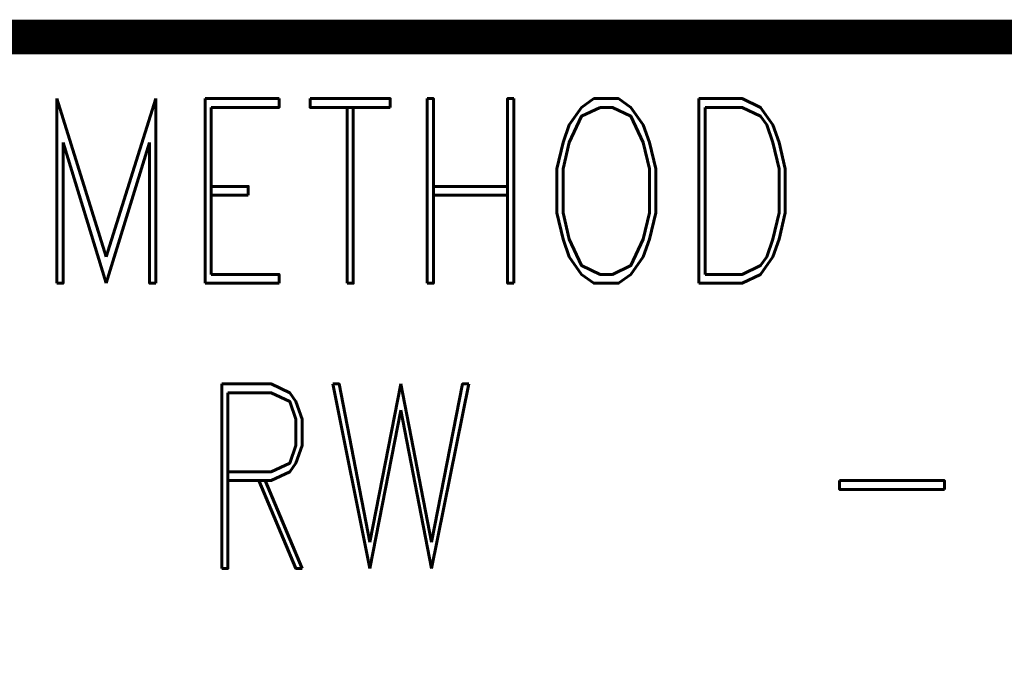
# Model space of a CAD drawing. Extents: x -2 to 113, y -136 to 16.
# Tile 99 of 256: x 84.03 to 89.86, y -132.26 to -128.48. Entities that reach past the tile are written whole.
import ezdxf
from ezdxf.enums import TextEntityAlignment as Align

# ---------------------------------------------------------------- set-up
doc = ezdxf.new("R2010")
doc.units = 0
doc.header["$MEASUREMENT"] = 0
doc.linetypes.add('SOLID', pattern=[0])
doc.layers.get('0').update_dxf_attribs({"linetype": 'SOLID'})
for name, color, linetype in [('1', 7, 'SOLID'), ('10', 7, 'SOLID'), ('11', 7, 'SOLID'), ('12', 7, 'SOLID'), ('13', 7, 'SOLID'), ('14', 7, 'SOLID'), ('15', 7, 'SOLID'), ('16', 7, 'SOLID'), ('17', 7, 'SOLID'), ('18', 7, 'SOLID'), ('19', 7, 'SOLID'), ('2', 7, 'SOLID'), ('20', 7, 'SOLID'), ('21', 7, 'SOLID'), ('22', 7, 'SOLID'), ('23', 7, 'SOLID'), ('24', 7, 'SOLID'), ('25', 7, 'SOLID'), ('26', 7, 'SOLID'), ('27', 7, 'SOLID'), ('28', 7, 'SOLID'), ('29', 7, 'SOLID'), ('3', 7, 'SOLID'), ('30', 7, 'SOLID'), ('31', 7, 'SOLID'), ('32', 7, 'SOLID'), ('33', 7, 'SOLID'), ('34', 7, 'SOLID'), ('35', 7, 'SOLID'), ('36', 7, 'SOLID'), ('37', 7, 'SOLID'), ('38', 7, 'SOLID'), ('39', 7, 'SOLID'), ('4', 7, 'SOLID'), ('40', 7, 'SOLID'), ('41', 7, 'SOLID'), ('42', 7, 'SOLID'), ('43', 7, 'SOLID'), ('44', 7, 'SOLID'), ('45', 7, 'SOLID'), ('46', 7, 'SOLID'), ('47', 7, 'SOLID'), ('48', 7, 'SOLID'), ('49', 7, 'SOLID'), ('5', 7, 'SOLID'), ('50', 7, 'SOLID'), ('51', 7, 'SOLID'), ('52', 7, 'SOLID'), ('53', 7, 'SOLID'), ('54', 7, 'SOLID'), ('55', 7, 'SOLID'), ('56', 7, 'SOLID'), ('57', 7, 'SOLID'), ('58', 7, 'SOLID'), ('59', 7, 'SOLID'), ('6', 7, 'SOLID'), ('60', 7, 'SOLID'), ('61', 7, 'SOLID'), ('62', 7, 'SOLID'), ('63', 7, 'SOLID'), ('64', 7, 'SOLID'), ('65', 7, 'SOLID'), ('66', 7, 'SOLID'), ('67', 7, 'SOLID'), ('68', 7, 'SOLID'), ('7', 7, 'SOLID'), ('8', 7, 'SOLID'), ('9', 7, 'SOLID')]:
    doc.layers.add(name, color=color, linetype=linetype)
doc.styles.add('ROMAND', font='romand', dxfattribs={"height": 1})

msp = doc.modelspace()

# ---------------------------------------------------------------- linework, layer by layer
at = {"color": 7, "linetype": 'SOLID', "const_width": 0.2059}
msp.add_lwpolyline([(-0.2175, -135.9326), (111.5472, -135.9326), (111.5472, -128.5797), (-0.2175, -128.5797), (-0.2175, -135.9326)], dxfattribs=at)
at = {"layer": '1', "color": 7, "linetype": 'SOLID', "const_width": 0.2059}
msp.add_lwpolyline([(-0.2175, -135.9326), (111.5472, -135.9326), (111.5472, -128.5797), (-0.2175, -128.5797), (-0.2175, -135.9326)], dxfattribs=at)
at = {"layer": '10', "color": 7, "linetype": 'SOLID', "const_width": 0.2059}
msp.add_lwpolyline([(-0.2175, -135.9326), (111.5472, -135.9326), (111.5472, -128.5797), (-0.2175, -128.5797), (-0.2175, -135.9326)], dxfattribs=at)
at = {"layer": '11', "color": 7, "linetype": 'SOLID', "const_width": 0.2059}
msp.add_lwpolyline([(-0.2175, -135.9326), (111.5472, -135.9326), (111.5472, -128.5797), (-0.2175, -128.5797), (-0.2175, -135.9326)], dxfattribs=at)
at = {"layer": '12', "color": 7, "linetype": 'SOLID', "const_width": 0.2059}
msp.add_lwpolyline([(-0.2175, -135.9326), (111.5472, -135.9326), (111.5472, -128.5797), (-0.2175, -128.5797), (-0.2175, -135.9326)], dxfattribs=at)
at = {"layer": '13', "color": 7, "linetype": 'SOLID', "const_width": 0.2059}
msp.add_lwpolyline([(-0.2175, -135.9326), (111.5472, -135.9326), (111.5472, -128.5797), (-0.2175, -128.5797), (-0.2175, -135.9326)], dxfattribs=at)
at = {"layer": '14', "color": 7, "linetype": 'SOLID', "const_width": 0.2059}
msp.add_lwpolyline([(-0.2175, -135.9326), (111.5472, -135.9326), (111.5472, -128.5797), (-0.2175, -128.5797), (-0.2175, -135.9326)], dxfattribs=at)
at = {"layer": '15', "color": 7, "linetype": 'SOLID', "const_width": 0.2059}
msp.add_lwpolyline([(-0.2175, -135.9326), (111.5472, -135.9326), (111.5472, -128.5797), (-0.2175, -128.5797), (-0.2175, -135.9326)], dxfattribs=at)
at = {"layer": '16', "color": 7, "linetype": 'SOLID', "const_width": 0.2059}
msp.add_lwpolyline([(-0.2175, -135.9326), (111.5472, -135.9326), (111.5472, -128.5797), (-0.2175, -128.5797), (-0.2175, -135.9326)], dxfattribs=at)
at = {"layer": '17', "color": 7, "linetype": 'SOLID', "const_width": 0.2059}
msp.add_lwpolyline([(-0.2175, -135.9326), (111.5472, -135.9326), (111.5472, -128.5797), (-0.2175, -128.5797), (-0.2175, -135.9326)], dxfattribs=at)
at = {"layer": '18', "color": 7, "linetype": 'SOLID', "const_width": 0.2059}
msp.add_lwpolyline([(-0.2175, -135.9326), (111.5472, -135.9326), (111.5472, -128.5797), (-0.2175, -128.5797), (-0.2175, -135.9326)], dxfattribs=at)
at = {"layer": '19', "color": 7, "linetype": 'SOLID', "const_width": 0.2059}
msp.add_lwpolyline([(-0.2175, -135.9326), (111.5472, -135.9326), (111.5472, -128.5797), (-0.2175, -128.5797), (-0.2175, -135.9326)], dxfattribs=at)
at = {"layer": '2', "color": 7, "linetype": 'SOLID', "const_width": 0.2059}
msp.add_lwpolyline([(-0.2175, -135.9326), (111.5472, -135.9326), (111.5472, -128.5797), (-0.2175, -128.5797), (-0.2175, -135.9326)], dxfattribs=at)
at = {"layer": '20', "color": 7, "linetype": 'SOLID', "const_width": 0.2059}
msp.add_lwpolyline([(-0.2175, -135.9326), (111.5472, -135.9326), (111.5472, -128.5797), (-0.2175, -128.5797), (-0.2175, -135.9326)], dxfattribs=at)
at = {"layer": '21', "color": 7, "linetype": 'SOLID', "const_width": 0.2059}
msp.add_lwpolyline([(-0.2175, -135.9326), (111.5472, -135.9326), (111.5472, -128.5797), (-0.2175, -128.5797), (-0.2175, -135.9326)], dxfattribs=at)
at = {"layer": '22', "color": 7, "linetype": 'SOLID', "const_width": 0.2059}
msp.add_lwpolyline([(-0.2175, -135.9326), (111.5472, -135.9326), (111.5472, -128.5797), (-0.2175, -128.5797), (-0.2175, -135.9326)], dxfattribs=at)
at = {"layer": '23', "color": 7, "linetype": 'SOLID', "const_width": 0.2059}
msp.add_lwpolyline([(-0.2175, -135.9326), (111.5472, -135.9326), (111.5472, -128.5797), (-0.2175, -128.5797), (-0.2175, -135.9326)], dxfattribs=at)
at = {"layer": '24', "color": 7, "linetype": 'SOLID', "const_width": 0.2059}
msp.add_lwpolyline([(-0.2175, -135.9326), (111.5472, -135.9326), (111.5472, -128.5797), (-0.2175, -128.5797), (-0.2175, -135.9326)], dxfattribs=at)
at = {"layer": '25', "color": 7, "linetype": 'SOLID', "const_width": 0.2059}
msp.add_lwpolyline([(-0.2175, -135.9326), (111.5472, -135.9326), (111.5472, -128.5797), (-0.2175, -128.5797), (-0.2175, -135.9326)], dxfattribs=at)
at = {"layer": '26', "color": 7, "linetype": 'SOLID', "const_width": 0.2059}
msp.add_lwpolyline([(-0.2175, -135.9326), (111.5472, -135.9326), (111.5472, -128.5797), (-0.2175, -128.5797), (-0.2175, -135.9326)], dxfattribs=at)
at = {"layer": '27', "color": 7, "linetype": 'SOLID', "const_width": 0.2059}
msp.add_lwpolyline([(-0.2175, -135.9326), (111.5472, -135.9326), (111.5472, -128.5797), (-0.2175, -128.5797), (-0.2175, -135.9326)], dxfattribs=at)
at = {"layer": '28', "color": 7, "linetype": 'SOLID', "const_width": 0.2059}
msp.add_lwpolyline([(-0.2175, -135.9326), (111.5472, -135.9326), (111.5472, -128.5797), (-0.2175, -128.5797), (-0.2175, -135.9326)], dxfattribs=at)
at = {"layer": '29', "color": 7, "linetype": 'SOLID', "const_width": 0.2059}
msp.add_lwpolyline([(-0.2175, -135.9326), (111.5472, -135.9326), (111.5472, -128.5797), (-0.2175, -128.5797), (-0.2175, -135.9326)], dxfattribs=at)
at = {"layer": '3', "color": 7, "linetype": 'SOLID', "const_width": 0.2059}
msp.add_lwpolyline([(-0.2175, -135.9326), (111.5472, -135.9326), (111.5472, -128.5797), (-0.2175, -128.5797), (-0.2175, -135.9326)], dxfattribs=at)
at = {"layer": '30', "color": 7, "linetype": 'SOLID', "const_width": 0.2059}
msp.add_lwpolyline([(-0.2175, -135.9326), (111.5472, -135.9326), (111.5472, -128.5797), (-0.2175, -128.5797), (-0.2175, -135.9326)], dxfattribs=at)
at = {"layer": '31', "color": 7, "linetype": 'SOLID', "const_width": 0.2059}
msp.add_lwpolyline([(-0.2175, -135.9326), (111.5472, -135.9326), (111.5472, -128.5797), (-0.2175, -128.5797), (-0.2175, -135.9326)], dxfattribs=at)
at = {"layer": '32', "color": 7, "linetype": 'SOLID', "const_width": 0.2059}
msp.add_lwpolyline([(-0.2175, -135.9326), (111.5472, -135.9326), (111.5472, -128.5797), (-0.2175, -128.5797), (-0.2175, -135.9326)], dxfattribs=at)
at = {"layer": '33', "color": 7, "linetype": 'SOLID', "const_width": 0.2059}
msp.add_lwpolyline([(-0.2175, -135.9326), (111.5472, -135.9326), (111.5472, -128.5797), (-0.2175, -128.5797), (-0.2175, -135.9326)], dxfattribs=at)
at = {"layer": '34', "color": 7, "linetype": 'SOLID', "const_width": 0.2059}
msp.add_lwpolyline([(-0.2175, -135.9326), (111.5472, -135.9326), (111.5472, -128.5797), (-0.2175, -128.5797), (-0.2175, -135.9326)], dxfattribs=at)
at = {"layer": '35', "color": 7, "linetype": 'SOLID', "const_width": 0.2059}
msp.add_lwpolyline([(-0.2175, -135.9326), (111.5472, -135.9326), (111.5472, -128.5797), (-0.2175, -128.5797), (-0.2175, -135.9326)], dxfattribs=at)
at = {"layer": '36', "color": 7, "linetype": 'SOLID', "const_width": 0.2059}
msp.add_lwpolyline([(-0.2175, -135.9326), (111.5472, -135.9326), (111.5472, -128.5797), (-0.2175, -128.5797), (-0.2175, -135.9326)], dxfattribs=at)
at = {"layer": '37', "color": 7, "linetype": 'SOLID', "const_width": 0.2059}
msp.add_lwpolyline([(-0.2175, -135.9326), (111.5472, -135.9326), (111.5472, -128.5797), (-0.2175, -128.5797), (-0.2175, -135.9326)], dxfattribs=at)
at = {"layer": '38', "color": 7, "linetype": 'SOLID', "const_width": 0.2059}
msp.add_lwpolyline([(-0.2175, -135.9326), (111.5472, -135.9326), (111.5472, -128.5797), (-0.2175, -128.5797), (-0.2175, -135.9326)], dxfattribs=at)
at = {"layer": '39', "color": 7, "linetype": 'SOLID', "const_width": 0.2059}
msp.add_lwpolyline([(-0.2175, -135.9326), (111.5472, -135.9326), (111.5472, -128.5797), (-0.2175, -128.5797), (-0.2175, -135.9326)], dxfattribs=at)
at = {"layer": '4', "color": 7, "linetype": 'SOLID', "const_width": 0.2059}
msp.add_lwpolyline([(-0.2175, -135.9326), (111.5472, -135.9326), (111.5472, -128.5797), (-0.2175, -128.5797), (-0.2175, -135.9326)], dxfattribs=at)
at = {"layer": '40', "color": 7, "linetype": 'SOLID', "const_width": 0.2059}
msp.add_lwpolyline([(-0.2175, -135.9326), (111.5472, -135.9326), (111.5472, -128.5797), (-0.2175, -128.5797), (-0.2175, -135.9326)], dxfattribs=at)
at = {"layer": '41', "color": 7, "linetype": 'SOLID', "const_width": 0.2059}
msp.add_lwpolyline([(-0.2175, -135.9326), (111.5472, -135.9326), (111.5472, -128.5797), (-0.2175, -128.5797), (-0.2175, -135.9326)], dxfattribs=at)
at = {"layer": '42', "color": 7, "linetype": 'SOLID', "const_width": 0.2059}
msp.add_lwpolyline([(-0.2175, -135.9326), (111.5472, -135.9326), (111.5472, -128.5797), (-0.2175, -128.5797), (-0.2175, -135.9326)], dxfattribs=at)
at = {"layer": '43', "color": 7, "linetype": 'SOLID', "const_width": 0.2059}
msp.add_lwpolyline([(-0.2175, -135.9326), (111.5472, -135.9326), (111.5472, -128.5797), (-0.2175, -128.5797), (-0.2175, -135.9326)], dxfattribs=at)
at = {"layer": '44', "color": 7, "linetype": 'SOLID', "const_width": 0.2059}
msp.add_lwpolyline([(-0.2175, -135.9326), (111.5472, -135.9326), (111.5472, -128.5797), (-0.2175, -128.5797), (-0.2175, -135.9326)], dxfattribs=at)
at = {"layer": '45', "color": 7, "linetype": 'SOLID', "const_width": 0.2059}
msp.add_lwpolyline([(-0.2175, -135.9326), (111.5472, -135.9326), (111.5472, -128.5797), (-0.2175, -128.5797), (-0.2175, -135.9326)], dxfattribs=at)
at = {"layer": '46', "color": 7, "linetype": 'SOLID', "const_width": 0.2059}
msp.add_lwpolyline([(-0.2175, -135.9326), (111.5472, -135.9326), (111.5472, -128.5797), (-0.2175, -128.5797), (-0.2175, -135.9326)], dxfattribs=at)
at = {"layer": '47', "color": 7, "linetype": 'SOLID', "const_width": 0.2059}
msp.add_lwpolyline([(-0.2175, -135.9326), (111.5472, -135.9326), (111.5472, -128.5797), (-0.2175, -128.5797), (-0.2175, -135.9326)], dxfattribs=at)
at = {"layer": '48', "color": 7, "linetype": 'SOLID', "const_width": 0.2059}
msp.add_lwpolyline([(-0.2175, -135.9326), (111.5472, -135.9326), (111.5472, -128.5797), (-0.2175, -128.5797), (-0.2175, -135.9326)], dxfattribs=at)
at = {"layer": '49', "color": 7, "linetype": 'SOLID', "const_width": 0.2059}
msp.add_lwpolyline([(-0.2175, -135.9326), (111.5472, -135.9326), (111.5472, -128.5797), (-0.2175, -128.5797), (-0.2175, -135.9326)], dxfattribs=at)
at = {"layer": '5', "color": 7, "linetype": 'SOLID', "const_width": 0.2059}
msp.add_lwpolyline([(-0.2175, -135.9326), (111.5472, -135.9326), (111.5472, -128.5797), (-0.2175, -128.5797), (-0.2175, -135.9326)], dxfattribs=at)
at = {"layer": '50', "color": 7, "linetype": 'SOLID', "const_width": 0.2059}
msp.add_lwpolyline([(-0.2175, -135.9326), (111.5472, -135.9326), (111.5472, -128.5797), (-0.2175, -128.5797), (-0.2175, -135.9326)], dxfattribs=at)
at = {"layer": '51', "color": 7, "linetype": 'SOLID', "const_width": 0.2059}
msp.add_lwpolyline([(-0.2175, -135.9326), (111.5472, -135.9326), (111.5472, -128.5797), (-0.2175, -128.5797), (-0.2175, -135.9326)], dxfattribs=at)
at = {"layer": '52', "color": 7, "linetype": 'SOLID', "const_width": 0.2059}
msp.add_lwpolyline([(-0.2175, -135.9326), (111.5472, -135.9326), (111.5472, -128.5797), (-0.2175, -128.5797), (-0.2175, -135.9326)], dxfattribs=at)
at = {"layer": '53', "color": 7, "linetype": 'SOLID', "const_width": 0.2059}
msp.add_lwpolyline([(-0.2175, -135.9326), (111.5472, -135.9326), (111.5472, -128.5797), (-0.2175, -128.5797), (-0.2175, -135.9326)], dxfattribs=at)
at = {"layer": '54', "color": 7, "linetype": 'SOLID', "const_width": 0.2059}
msp.add_lwpolyline([(-0.2175, -135.9326), (111.5472, -135.9326), (111.5472, -128.5797), (-0.2175, -128.5797), (-0.2175, -135.9326)], dxfattribs=at)
at = {"layer": '55', "color": 7, "linetype": 'SOLID', "const_width": 0.2059}
msp.add_lwpolyline([(-0.2175, -135.9326), (111.5472, -135.9326), (111.5472, -128.5797), (-0.2175, -128.5797), (-0.2175, -135.9326)], dxfattribs=at)
at = {"layer": '56', "color": 7, "linetype": 'SOLID', "const_width": 0.2059}
msp.add_lwpolyline([(-0.2175, -135.9326), (111.5472, -135.9326), (111.5472, -128.5797), (-0.2175, -128.5797), (-0.2175, -135.9326)], dxfattribs=at)
at = {"layer": '57', "color": 7, "linetype": 'SOLID', "const_width": 0.2059}
msp.add_lwpolyline([(-0.2175, -135.9326), (111.5472, -135.9326), (111.5472, -128.5797), (-0.2175, -128.5797), (-0.2175, -135.9326)], dxfattribs=at)
at = {"layer": '58', "color": 7, "linetype": 'SOLID', "const_width": 0.2059}
msp.add_lwpolyline([(-0.2175, -135.9326), (111.5472, -135.9326), (111.5472, -128.5797), (-0.2175, -128.5797), (-0.2175, -135.9326)], dxfattribs=at)
at = {"layer": '59', "color": 7, "linetype": 'SOLID', "const_width": 0.2059}
msp.add_lwpolyline([(-0.2175, -135.9326), (111.5472, -135.9326), (111.5472, -128.5797), (-0.2175, -128.5797), (-0.2175, -135.9326)], dxfattribs=at)
at = {"layer": '6', "color": 7, "linetype": 'SOLID', "const_width": 0.2059}
msp.add_lwpolyline([(-0.2175, -135.9326), (111.5472, -135.9326), (111.5472, -128.5797), (-0.2175, -128.5797), (-0.2175, -135.9326)], dxfattribs=at)
at = {"layer": '60', "color": 7, "linetype": 'SOLID', "const_width": 0.2059}
msp.add_lwpolyline([(-0.2175, -135.9326), (111.5472, -135.9326), (111.5472, -128.5797), (-0.2175, -128.5797), (-0.2175, -135.9326)], dxfattribs=at)
at = {"layer": '61', "color": 7, "linetype": 'SOLID', "const_width": 0.2059}
msp.add_lwpolyline([(-0.2175, -135.9326), (111.5472, -135.9326), (111.5472, -128.5797), (-0.2175, -128.5797), (-0.2175, -135.9326)], dxfattribs=at)
at = {"layer": '62', "color": 7, "linetype": 'SOLID', "const_width": 0.2059}
msp.add_lwpolyline([(-0.2175, -135.9326), (111.5472, -135.9326), (111.5472, -128.5797), (-0.2175, -128.5797), (-0.2175, -135.9326)], dxfattribs=at)
at = {"layer": '63', "color": 7, "linetype": 'SOLID', "const_width": 0.2059}
msp.add_lwpolyline([(-0.2175, -135.9326), (111.5472, -135.9326), (111.5472, -128.5797), (-0.2175, -128.5797), (-0.2175, -135.9326)], dxfattribs=at)
at = {"layer": '64', "color": 7, "linetype": 'SOLID', "const_width": 0.2059}
msp.add_lwpolyline([(-0.2175, -135.9326), (111.5472, -135.9326), (111.5472, -128.5797), (-0.2175, -128.5797), (-0.2175, -135.9326)], dxfattribs=at)
at = {"layer": '65', "color": 7, "linetype": 'SOLID', "const_width": 0.2059}
msp.add_lwpolyline([(-0.2175, -135.9326), (111.5472, -135.9326), (111.5472, -128.5797), (-0.2175, -128.5797), (-0.2175, -135.9326)], dxfattribs=at)
at = {"layer": '66', "color": 7, "linetype": 'SOLID', "const_width": 0.2059}
msp.add_lwpolyline([(-0.2175, -135.9326), (111.5472, -135.9326), (111.5472, -128.5797), (-0.2175, -128.5797), (-0.2175, -135.9326)], dxfattribs=at)
at = {"layer": '67', "color": 7, "linetype": 'SOLID', "const_width": 0.2059}
msp.add_lwpolyline([(-0.2175, -135.9326), (111.5472, -135.9326), (111.5472, -128.5797), (-0.2175, -128.5797), (-0.2175, -135.9326)], dxfattribs=at)
at = {"layer": '68', "color": 7, "linetype": 'SOLID', "const_width": 0.2059}
msp.add_lwpolyline([(-0.2175, -135.9326), (111.5472, -135.9326), (111.5472, -128.5797), (-0.2175, -128.5797), (-0.2175, -135.9326)], dxfattribs=at)
at = {"layer": '7', "color": 7, "linetype": 'SOLID', "const_width": 0.2059}
msp.add_lwpolyline([(-0.2175, -135.9326), (111.5472, -135.9326), (111.5472, -128.5797), (-0.2175, -128.5797), (-0.2175, -135.9326)], dxfattribs=at)
at = {"layer": '8', "color": 7, "linetype": 'SOLID', "const_width": 0.2059}
msp.add_lwpolyline([(-0.2175, -135.9326), (111.5472, -135.9326), (111.5472, -128.5797), (-0.2175, -128.5797), (-0.2175, -135.9326)], dxfattribs=at)
at = {"layer": '9', "color": 7, "linetype": 'SOLID', "const_width": 0.2059}
msp.add_lwpolyline([(-0.2175, -135.9326), (111.5472, -135.9326), (111.5472, -128.5797), (-0.2175, -128.5797), (-0.2175, -135.9326)], dxfattribs=at)

# ---------------------------------------------------------------- texts
at = {"color": 7, "style": 'ROMAND', "width": 0.78}
for s, height, p in [('DRILLING METHOD', 1.094118, (83.606, -129.4915)), ('-', 1.0941, (89.1942, -131.1826))]:
    msp.add_text(s, height=height, dxfattribs=at).set_placement(p, align=Align.MIDDLE_CENTER)
msp.add_text('RW', height=1.09412, dxfattribs=at).set_placement((85.0766, -131.1826), align=Align.MIDDLE_LEFT)
at = {"layer": '1', "color": 7, "style": 'ROMAND', "width": 0.78}
for s, height, p in [('DRILLING METHOD', 1.094118, (83.606, -129.4915)), ('-', 1.0941, (89.1942, -131.1826))]:
    msp.add_text(s, height=height, dxfattribs=at).set_placement(p, align=Align.MIDDLE_CENTER)
msp.add_text('RW', height=1.09412, dxfattribs=at).set_placement((85.0766, -131.1826), align=Align.MIDDLE_LEFT)
at = {"layer": '10', "color": 7, "style": 'ROMAND', "width": 0.78}
for s, height, p in [('DRILLING METHOD', 1.094118, (83.606, -129.4915)), ('-', 1.0941, (89.1942, -131.1826))]:
    msp.add_text(s, height=height, dxfattribs=at).set_placement(p, align=Align.MIDDLE_CENTER)
msp.add_text('RW', height=1.09412, dxfattribs=at).set_placement((85.0766, -131.1826), align=Align.MIDDLE_LEFT)
at = {"layer": '11', "color": 7, "style": 'ROMAND', "width": 0.78}
for s, height, p in [('DRILLING METHOD', 1.094118, (83.606, -129.4915)), ('-', 1.0941, (89.1942, -131.1826))]:
    msp.add_text(s, height=height, dxfattribs=at).set_placement(p, align=Align.MIDDLE_CENTER)
msp.add_text('RW', height=1.09412, dxfattribs=at).set_placement((85.0766, -131.1826), align=Align.MIDDLE_LEFT)
at = {"layer": '12', "color": 7, "style": 'ROMAND', "width": 0.78}
for s, height, p in [('DRILLING METHOD', 1.094118, (83.606, -129.4915)), ('-', 1.0941, (89.1942, -131.1826))]:
    msp.add_text(s, height=height, dxfattribs=at).set_placement(p, align=Align.MIDDLE_CENTER)
msp.add_text('RW', height=1.09412, dxfattribs=at).set_placement((85.0766, -131.1826), align=Align.MIDDLE_LEFT)
at = {"layer": '13', "color": 7, "style": 'ROMAND', "width": 0.78}
for s, height, p in [('DRILLING METHOD', 1.094118, (83.606, -129.4915)), ('-', 1.0941, (89.1942, -131.1826))]:
    msp.add_text(s, height=height, dxfattribs=at).set_placement(p, align=Align.MIDDLE_CENTER)
msp.add_text('RW', height=1.09412, dxfattribs=at).set_placement((85.0766, -131.1826), align=Align.MIDDLE_LEFT)
at = {"layer": '14', "color": 7, "style": 'ROMAND', "width": 0.78}
for s, height, p in [('DRILLING METHOD', 1.094118, (83.606, -129.4915)), ('-', 1.0941, (89.1942, -131.1826))]:
    msp.add_text(s, height=height, dxfattribs=at).set_placement(p, align=Align.MIDDLE_CENTER)
msp.add_text('RW', height=1.09412, dxfattribs=at).set_placement((85.0766, -131.1826), align=Align.MIDDLE_LEFT)
at = {"layer": '15', "color": 7, "style": 'ROMAND', "width": 0.78}
for s, height, p in [('DRILLING METHOD', 1.094118, (83.606, -129.4915)), ('-', 1.0941, (89.1942, -131.1826))]:
    msp.add_text(s, height=height, dxfattribs=at).set_placement(p, align=Align.MIDDLE_CENTER)
msp.add_text('RW', height=1.09412, dxfattribs=at).set_placement((85.0766, -131.1826), align=Align.MIDDLE_LEFT)
at = {"layer": '16', "color": 7, "style": 'ROMAND', "width": 0.78}
for s, height, p in [('DRILLING METHOD', 1.094118, (83.606, -129.4915)), ('-', 1.0941, (89.1942, -131.1826))]:
    msp.add_text(s, height=height, dxfattribs=at).set_placement(p, align=Align.MIDDLE_CENTER)
msp.add_text('RW', height=1.09412, dxfattribs=at).set_placement((85.0766, -131.1826), align=Align.MIDDLE_LEFT)
at = {"layer": '17', "color": 7, "style": 'ROMAND', "width": 0.78}
for s, height, p in [('DRILLING METHOD', 1.094118, (83.606, -129.4915)), ('-', 1.0941, (89.1942, -131.1826))]:
    msp.add_text(s, height=height, dxfattribs=at).set_placement(p, align=Align.MIDDLE_CENTER)
msp.add_text('RW', height=1.09412, dxfattribs=at).set_placement((85.0766, -131.1826), align=Align.MIDDLE_LEFT)
at = {"layer": '18', "color": 7, "style": 'ROMAND', "width": 0.78}
for s, height, p in [('DRILLING METHOD', 1.094118, (83.606, -129.4915)), ('-', 1.0941, (89.1942, -131.1826))]:
    msp.add_text(s, height=height, dxfattribs=at).set_placement(p, align=Align.MIDDLE_CENTER)
msp.add_text('RW', height=1.09412, dxfattribs=at).set_placement((85.0766, -131.1826), align=Align.MIDDLE_LEFT)
at = {"layer": '19', "color": 7, "style": 'ROMAND', "width": 0.78}
for s, height, p in [('DRILLING METHOD', 1.094118, (83.606, -129.4915)), ('-', 1.0941, (89.1942, -131.1826))]:
    msp.add_text(s, height=height, dxfattribs=at).set_placement(p, align=Align.MIDDLE_CENTER)
msp.add_text('RW', height=1.09412, dxfattribs=at).set_placement((85.0766, -131.1826), align=Align.MIDDLE_LEFT)
at = {"layer": '2', "color": 7, "style": 'ROMAND', "width": 0.78}
for s, height, p in [('DRILLING METHOD', 1.094118, (83.606, -129.4915)), ('-', 1.0941, (89.1942, -131.1826))]:
    msp.add_text(s, height=height, dxfattribs=at).set_placement(p, align=Align.MIDDLE_CENTER)
msp.add_text('RW', height=1.09412, dxfattribs=at).set_placement((85.0766, -131.1826), align=Align.MIDDLE_LEFT)
at = {"layer": '20', "color": 7, "style": 'ROMAND', "width": 0.78}
for s, height, p in [('DRILLING METHOD', 1.094118, (83.606, -129.4915)), ('-', 1.0941, (89.1942, -131.1826))]:
    msp.add_text(s, height=height, dxfattribs=at).set_placement(p, align=Align.MIDDLE_CENTER)
msp.add_text('RW', height=1.09412, dxfattribs=at).set_placement((85.0766, -131.1826), align=Align.MIDDLE_LEFT)
at = {"layer": '21', "color": 7, "style": 'ROMAND', "width": 0.78}
for s, height, p in [('DRILLING METHOD', 1.094118, (83.606, -129.4915)), ('-', 1.0941, (89.1942, -131.1826))]:
    msp.add_text(s, height=height, dxfattribs=at).set_placement(p, align=Align.MIDDLE_CENTER)
msp.add_text('RW', height=1.09412, dxfattribs=at).set_placement((85.0766, -131.1826), align=Align.MIDDLE_LEFT)
at = {"layer": '22', "color": 7, "style": 'ROMAND', "width": 0.78}
for s, height, p in [('DRILLING METHOD', 1.094118, (83.606, -129.4915)), ('-', 1.0941, (89.1942, -131.1826))]:
    msp.add_text(s, height=height, dxfattribs=at).set_placement(p, align=Align.MIDDLE_CENTER)
msp.add_text('RW', height=1.09412, dxfattribs=at).set_placement((85.0766, -131.1826), align=Align.MIDDLE_LEFT)
at = {"layer": '23', "color": 7, "style": 'ROMAND', "width": 0.78}
for s, height, p in [('DRILLING METHOD', 1.094118, (83.606, -129.4915)), ('-', 1.0941, (89.1942, -131.1826))]:
    msp.add_text(s, height=height, dxfattribs=at).set_placement(p, align=Align.MIDDLE_CENTER)
msp.add_text('RW', height=1.09412, dxfattribs=at).set_placement((85.0766, -131.1826), align=Align.MIDDLE_LEFT)
at = {"layer": '24', "color": 7, "style": 'ROMAND', "width": 0.78}
for s, height, p in [('DRILLING METHOD', 1.094118, (83.606, -129.4915)), ('-', 1.0941, (89.1942, -131.1826))]:
    msp.add_text(s, height=height, dxfattribs=at).set_placement(p, align=Align.MIDDLE_CENTER)
msp.add_text('RW', height=1.09412, dxfattribs=at).set_placement((85.0766, -131.1826), align=Align.MIDDLE_LEFT)
at = {"layer": '25', "color": 7, "style": 'ROMAND', "width": 0.78}
for s, height, p in [('DRILLING METHOD', 1.094118, (83.606, -129.4915)), ('-', 1.0941, (89.1942, -131.1826))]:
    msp.add_text(s, height=height, dxfattribs=at).set_placement(p, align=Align.MIDDLE_CENTER)
msp.add_text('RW', height=1.09412, dxfattribs=at).set_placement((85.0766, -131.1826), align=Align.MIDDLE_LEFT)
at = {"layer": '26', "color": 7, "style": 'ROMAND', "width": 0.78}
for s, height, p in [('DRILLING METHOD', 1.094118, (83.606, -129.4915)), ('-', 1.0941, (89.1942, -131.1826))]:
    msp.add_text(s, height=height, dxfattribs=at).set_placement(p, align=Align.MIDDLE_CENTER)
msp.add_text('RW', height=1.09412, dxfattribs=at).set_placement((85.0766, -131.1826), align=Align.MIDDLE_LEFT)
at = {"layer": '27', "color": 7, "style": 'ROMAND', "width": 0.78}
for s, height, p in [('DRILLING METHOD', 1.094118, (83.606, -129.4915)), ('-', 1.0941, (89.1942, -131.1826))]:
    msp.add_text(s, height=height, dxfattribs=at).set_placement(p, align=Align.MIDDLE_CENTER)
msp.add_text('RW', height=1.09412, dxfattribs=at).set_placement((85.0766, -131.1826), align=Align.MIDDLE_LEFT)
at = {"layer": '28', "color": 7, "style": 'ROMAND', "width": 0.78}
for s, height, p in [('DRILLING METHOD', 1.094118, (83.606, -129.4915)), ('-', 1.0941, (89.1942, -131.1826))]:
    msp.add_text(s, height=height, dxfattribs=at).set_placement(p, align=Align.MIDDLE_CENTER)
msp.add_text('RW', height=1.09412, dxfattribs=at).set_placement((85.0766, -131.1826), align=Align.MIDDLE_LEFT)
at = {"layer": '29', "color": 7, "style": 'ROMAND', "width": 0.78}
for s, height, p in [('DRILLING METHOD', 1.094118, (83.606, -129.4915)), ('-', 1.0941, (89.1942, -131.1826))]:
    msp.add_text(s, height=height, dxfattribs=at).set_placement(p, align=Align.MIDDLE_CENTER)
msp.add_text('RW', height=1.09412, dxfattribs=at).set_placement((85.0766, -131.1826), align=Align.MIDDLE_LEFT)
at = {"layer": '3', "color": 7, "style": 'ROMAND', "width": 0.78}
for s, height, p in [('DRILLING METHOD', 1.094118, (83.606, -129.4915)), ('-', 1.0941, (89.1942, -131.1826))]:
    msp.add_text(s, height=height, dxfattribs=at).set_placement(p, align=Align.MIDDLE_CENTER)
msp.add_text('RW', height=1.09412, dxfattribs=at).set_placement((85.0766, -131.1826), align=Align.MIDDLE_LEFT)
at = {"layer": '30', "color": 7, "style": 'ROMAND', "width": 0.78}
for s, height, p in [('DRILLING METHOD', 1.094118, (83.606, -129.4915)), ('-', 1.0941, (89.1942, -131.1826))]:
    msp.add_text(s, height=height, dxfattribs=at).set_placement(p, align=Align.MIDDLE_CENTER)
msp.add_text('RW', height=1.09412, dxfattribs=at).set_placement((85.0766, -131.1826), align=Align.MIDDLE_LEFT)
at = {"layer": '31', "color": 7, "style": 'ROMAND', "width": 0.78}
for s, height, p in [('DRILLING METHOD', 1.094118, (83.606, -129.4915)), ('-', 1.0941, (89.1942, -131.1826))]:
    msp.add_text(s, height=height, dxfattribs=at).set_placement(p, align=Align.MIDDLE_CENTER)
msp.add_text('RW', height=1.09412, dxfattribs=at).set_placement((85.0766, -131.1826), align=Align.MIDDLE_LEFT)
at = {"layer": '32', "color": 7, "style": 'ROMAND', "width": 0.78}
for s, height, p in [('DRILLING METHOD', 1.094118, (83.606, -129.4915)), ('-', 1.0941, (89.1942, -131.1826))]:
    msp.add_text(s, height=height, dxfattribs=at).set_placement(p, align=Align.MIDDLE_CENTER)
msp.add_text('RW', height=1.09412, dxfattribs=at).set_placement((85.0766, -131.1826), align=Align.MIDDLE_LEFT)
at = {"layer": '33', "color": 7, "style": 'ROMAND', "width": 0.78}
for s, height, p in [('DRILLING METHOD', 1.094118, (83.606, -129.4915)), ('-', 1.0941, (89.1942, -131.1826))]:
    msp.add_text(s, height=height, dxfattribs=at).set_placement(p, align=Align.MIDDLE_CENTER)
msp.add_text('RW', height=1.09412, dxfattribs=at).set_placement((85.0766, -131.1826), align=Align.MIDDLE_LEFT)
at = {"layer": '34', "color": 7, "style": 'ROMAND', "width": 0.78}
for s, height, p in [('DRILLING METHOD', 1.094118, (83.606, -129.4915)), ('-', 1.0941, (89.1942, -131.1826))]:
    msp.add_text(s, height=height, dxfattribs=at).set_placement(p, align=Align.MIDDLE_CENTER)
msp.add_text('RW', height=1.09412, dxfattribs=at).set_placement((85.0766, -131.1826), align=Align.MIDDLE_LEFT)
at = {"layer": '35', "color": 7, "style": 'ROMAND', "width": 0.78}
for s, height, p in [('DRILLING METHOD', 1.094118, (83.606, -129.4915)), ('-', 1.0941, (89.1942, -131.1826))]:
    msp.add_text(s, height=height, dxfattribs=at).set_placement(p, align=Align.MIDDLE_CENTER)
msp.add_text('RW', height=1.09412, dxfattribs=at).set_placement((85.0766, -131.1826), align=Align.MIDDLE_LEFT)
at = {"layer": '36', "color": 7, "style": 'ROMAND', "width": 0.78}
for s, height, p in [('DRILLING METHOD', 1.094118, (83.606, -129.4915)), ('-', 1.0941, (89.1942, -131.1826))]:
    msp.add_text(s, height=height, dxfattribs=at).set_placement(p, align=Align.MIDDLE_CENTER)
msp.add_text('RW', height=1.09412, dxfattribs=at).set_placement((85.0766, -131.1826), align=Align.MIDDLE_LEFT)
at = {"layer": '37', "color": 7, "style": 'ROMAND', "width": 0.78}
for s, height, p in [('DRILLING METHOD', 1.094118, (83.606, -129.4915)), ('-', 1.0941, (89.1942, -131.1826))]:
    msp.add_text(s, height=height, dxfattribs=at).set_placement(p, align=Align.MIDDLE_CENTER)
msp.add_text('RW', height=1.09412, dxfattribs=at).set_placement((85.0766, -131.1826), align=Align.MIDDLE_LEFT)
at = {"layer": '38', "color": 7, "style": 'ROMAND', "width": 0.78}
for s, height, p in [('DRILLING METHOD', 1.094118, (83.606, -129.4915)), ('-', 1.0941, (89.1942, -131.1826))]:
    msp.add_text(s, height=height, dxfattribs=at).set_placement(p, align=Align.MIDDLE_CENTER)
msp.add_text('RW', height=1.09412, dxfattribs=at).set_placement((85.0766, -131.1826), align=Align.MIDDLE_LEFT)
at = {"layer": '39', "color": 7, "style": 'ROMAND', "width": 0.78}
for s, height, p in [('DRILLING METHOD', 1.094118, (83.606, -129.4915)), ('-', 1.0941, (89.1942, -131.1826))]:
    msp.add_text(s, height=height, dxfattribs=at).set_placement(p, align=Align.MIDDLE_CENTER)
msp.add_text('RW', height=1.09412, dxfattribs=at).set_placement((85.0766, -131.1826), align=Align.MIDDLE_LEFT)
at = {"layer": '4', "color": 7, "style": 'ROMAND', "width": 0.78}
for s, height, p in [('DRILLING METHOD', 1.094118, (83.606, -129.4915)), ('-', 1.0941, (89.1942, -131.1826))]:
    msp.add_text(s, height=height, dxfattribs=at).set_placement(p, align=Align.MIDDLE_CENTER)
msp.add_text('RW', height=1.09412, dxfattribs=at).set_placement((85.0766, -131.1826), align=Align.MIDDLE_LEFT)
at = {"layer": '40', "color": 7, "style": 'ROMAND', "width": 0.78}
for s, height, p in [('DRILLING METHOD', 1.094118, (83.606, -129.4915)), ('-', 1.0941, (89.1942, -131.1826))]:
    msp.add_text(s, height=height, dxfattribs=at).set_placement(p, align=Align.MIDDLE_CENTER)
msp.add_text('RW', height=1.09412, dxfattribs=at).set_placement((85.0766, -131.1826), align=Align.MIDDLE_LEFT)
at = {"layer": '41', "color": 7, "style": 'ROMAND', "width": 0.78}
for s, height, p in [('DRILLING METHOD', 1.094118, (83.606, -129.4915)), ('-', 1.0941, (89.1942, -131.1826))]:
    msp.add_text(s, height=height, dxfattribs=at).set_placement(p, align=Align.MIDDLE_CENTER)
msp.add_text('RW', height=1.09412, dxfattribs=at).set_placement((85.0766, -131.1826), align=Align.MIDDLE_LEFT)
at = {"layer": '42', "color": 7, "style": 'ROMAND', "width": 0.78}
for s, height, p in [('DRILLING METHOD', 1.094118, (83.606, -129.4915)), ('-', 1.0941, (89.1942, -131.1826))]:
    msp.add_text(s, height=height, dxfattribs=at).set_placement(p, align=Align.MIDDLE_CENTER)
msp.add_text('RW', height=1.09412, dxfattribs=at).set_placement((85.0766, -131.1826), align=Align.MIDDLE_LEFT)
at = {"layer": '43', "color": 7, "style": 'ROMAND', "width": 0.78}
for s, height, p in [('DRILLING METHOD', 1.094118, (83.606, -129.4915)), ('-', 1.0941, (89.1942, -131.1826))]:
    msp.add_text(s, height=height, dxfattribs=at).set_placement(p, align=Align.MIDDLE_CENTER)
msp.add_text('RW', height=1.09412, dxfattribs=at).set_placement((85.0766, -131.1826), align=Align.MIDDLE_LEFT)
at = {"layer": '44', "color": 7, "style": 'ROMAND', "width": 0.78}
for s, height, p in [('DRILLING METHOD', 1.094118, (83.606, -129.4915)), ('-', 1.0941, (89.1942, -131.1826))]:
    msp.add_text(s, height=height, dxfattribs=at).set_placement(p, align=Align.MIDDLE_CENTER)
msp.add_text('RW', height=1.09412, dxfattribs=at).set_placement((85.0766, -131.1826), align=Align.MIDDLE_LEFT)
at = {"layer": '45', "color": 7, "style": 'ROMAND', "width": 0.78}
for s, height, p in [('DRILLING METHOD', 1.094118, (83.606, -129.4915)), ('-', 1.0941, (89.1942, -131.1826))]:
    msp.add_text(s, height=height, dxfattribs=at).set_placement(p, align=Align.MIDDLE_CENTER)
msp.add_text('RW', height=1.09412, dxfattribs=at).set_placement((85.0766, -131.1826), align=Align.MIDDLE_LEFT)
at = {"layer": '46', "color": 7, "style": 'ROMAND', "width": 0.78}
for s, height, p in [('DRILLING METHOD', 1.094118, (83.606, -129.4915)), ('-', 1.0941, (89.1942, -131.1826))]:
    msp.add_text(s, height=height, dxfattribs=at).set_placement(p, align=Align.MIDDLE_CENTER)
msp.add_text('RW', height=1.09412, dxfattribs=at).set_placement((85.0766, -131.1826), align=Align.MIDDLE_LEFT)
at = {"layer": '47', "color": 7, "style": 'ROMAND', "width": 0.78}
for s, height, p in [('DRILLING METHOD', 1.094118, (83.606, -129.4915)), ('-', 1.0941, (89.1942, -131.1826))]:
    msp.add_text(s, height=height, dxfattribs=at).set_placement(p, align=Align.MIDDLE_CENTER)
msp.add_text('RW', height=1.09412, dxfattribs=at).set_placement((85.0766, -131.1826), align=Align.MIDDLE_LEFT)
at = {"layer": '48', "color": 7, "style": 'ROMAND', "width": 0.78}
for s, height, p in [('DRILLING METHOD', 1.094118, (83.606, -129.4915)), ('-', 1.0941, (89.1942, -131.1826))]:
    msp.add_text(s, height=height, dxfattribs=at).set_placement(p, align=Align.MIDDLE_CENTER)
msp.add_text('RW', height=1.09412, dxfattribs=at).set_placement((85.0766, -131.1826), align=Align.MIDDLE_LEFT)
at = {"layer": '49', "color": 7, "style": 'ROMAND', "width": 0.78}
for s, height, p in [('DRILLING METHOD', 1.094118, (83.606, -129.4915)), ('-', 1.0941, (89.1942, -131.1826))]:
    msp.add_text(s, height=height, dxfattribs=at).set_placement(p, align=Align.MIDDLE_CENTER)
msp.add_text('RW', height=1.09412, dxfattribs=at).set_placement((85.0766, -131.1826), align=Align.MIDDLE_LEFT)
at = {"layer": '5', "color": 7, "style": 'ROMAND', "width": 0.78}
for s, height, p in [('DRILLING METHOD', 1.094118, (83.606, -129.4915)), ('-', 1.0941, (89.1942, -131.1826))]:
    msp.add_text(s, height=height, dxfattribs=at).set_placement(p, align=Align.MIDDLE_CENTER)
msp.add_text('RW', height=1.09412, dxfattribs=at).set_placement((85.0766, -131.1826), align=Align.MIDDLE_LEFT)
at = {"layer": '50', "color": 7, "style": 'ROMAND', "width": 0.78}
for s, height, p in [('DRILLING METHOD', 1.094118, (83.606, -129.4915)), ('-', 1.0941, (89.1942, -131.1826))]:
    msp.add_text(s, height=height, dxfattribs=at).set_placement(p, align=Align.MIDDLE_CENTER)
msp.add_text('RW', height=1.09412, dxfattribs=at).set_placement((85.0766, -131.1826), align=Align.MIDDLE_LEFT)
at = {"layer": '51', "color": 7, "style": 'ROMAND', "width": 0.78}
for s, height, p in [('DRILLING METHOD', 1.094118, (83.606, -129.4915)), ('-', 1.0941, (89.1942, -131.1826))]:
    msp.add_text(s, height=height, dxfattribs=at).set_placement(p, align=Align.MIDDLE_CENTER)
msp.add_text('RW', height=1.09412, dxfattribs=at).set_placement((85.0766, -131.1826), align=Align.MIDDLE_LEFT)
at = {"layer": '52', "color": 7, "style": 'ROMAND', "width": 0.78}
for s, height, p in [('DRILLING METHOD', 1.094118, (83.606, -129.4915)), ('-', 1.0941, (89.1942, -131.1826))]:
    msp.add_text(s, height=height, dxfattribs=at).set_placement(p, align=Align.MIDDLE_CENTER)
msp.add_text('RW', height=1.09412, dxfattribs=at).set_placement((85.0766, -131.1826), align=Align.MIDDLE_LEFT)
at = {"layer": '53', "color": 7, "style": 'ROMAND', "width": 0.78}
for s, height, p in [('DRILLING METHOD', 1.094118, (83.606, -129.4915)), ('-', 1.0941, (89.1942, -131.1826))]:
    msp.add_text(s, height=height, dxfattribs=at).set_placement(p, align=Align.MIDDLE_CENTER)
msp.add_text('RW', height=1.09412, dxfattribs=at).set_placement((85.0766, -131.1826), align=Align.MIDDLE_LEFT)
at = {"layer": '54', "color": 7, "style": 'ROMAND', "width": 0.78}
for s, height, p in [('DRILLING METHOD', 1.094118, (83.606, -129.4915)), ('-', 1.0941, (89.1942, -131.1826))]:
    msp.add_text(s, height=height, dxfattribs=at).set_placement(p, align=Align.MIDDLE_CENTER)
msp.add_text('RW', height=1.09412, dxfattribs=at).set_placement((85.0766, -131.1826), align=Align.MIDDLE_LEFT)
at = {"layer": '55', "color": 7, "style": 'ROMAND', "width": 0.78}
for s, height, p in [('DRILLING METHOD', 1.094118, (83.606, -129.4915)), ('-', 1.0941, (89.1942, -131.1826))]:
    msp.add_text(s, height=height, dxfattribs=at).set_placement(p, align=Align.MIDDLE_CENTER)
msp.add_text('RW', height=1.09412, dxfattribs=at).set_placement((85.0766, -131.1826), align=Align.MIDDLE_LEFT)
at = {"layer": '56', "color": 7, "style": 'ROMAND', "width": 0.78}
for s, height, p in [('DRILLING METHOD', 1.094118, (83.606, -129.4915)), ('-', 1.0941, (89.1942, -131.1826))]:
    msp.add_text(s, height=height, dxfattribs=at).set_placement(p, align=Align.MIDDLE_CENTER)
msp.add_text('RW', height=1.09412, dxfattribs=at).set_placement((85.0766, -131.1826), align=Align.MIDDLE_LEFT)
at = {"layer": '57', "color": 7, "style": 'ROMAND', "width": 0.78}
for s, height, p in [('DRILLING METHOD', 1.094118, (83.606, -129.4915)), ('-', 1.0941, (89.1942, -131.1826))]:
    msp.add_text(s, height=height, dxfattribs=at).set_placement(p, align=Align.MIDDLE_CENTER)
msp.add_text('RW', height=1.09412, dxfattribs=at).set_placement((85.0766, -131.1826), align=Align.MIDDLE_LEFT)
at = {"layer": '58', "color": 7, "style": 'ROMAND', "width": 0.78}
for s, height, p in [('DRILLING METHOD', 1.094118, (83.606, -129.4915)), ('-', 1.0941, (89.1942, -131.1826))]:
    msp.add_text(s, height=height, dxfattribs=at).set_placement(p, align=Align.MIDDLE_CENTER)
msp.add_text('RW', height=1.09412, dxfattribs=at).set_placement((85.0766, -131.1826), align=Align.MIDDLE_LEFT)
at = {"layer": '59', "color": 7, "style": 'ROMAND', "width": 0.78}
for s, height, p in [('DRILLING METHOD', 1.094118, (83.606, -129.4915)), ('-', 1.0941, (89.1942, -131.1826))]:
    msp.add_text(s, height=height, dxfattribs=at).set_placement(p, align=Align.MIDDLE_CENTER)
msp.add_text('RW', height=1.09412, dxfattribs=at).set_placement((85.0766, -131.1826), align=Align.MIDDLE_LEFT)
at = {"layer": '6', "color": 7, "style": 'ROMAND', "width": 0.78}
for s, height, p in [('DRILLING METHOD', 1.094118, (83.606, -129.4915)), ('-', 1.0941, (89.1942, -131.1826))]:
    msp.add_text(s, height=height, dxfattribs=at).set_placement(p, align=Align.MIDDLE_CENTER)
msp.add_text('RW', height=1.09412, dxfattribs=at).set_placement((85.0766, -131.1826), align=Align.MIDDLE_LEFT)
at = {"layer": '60', "color": 7, "style": 'ROMAND', "width": 0.78}
for s, height, p in [('DRILLING METHOD', 1.094118, (83.606, -129.4915)), ('-', 1.0941, (89.1942, -131.1826))]:
    msp.add_text(s, height=height, dxfattribs=at).set_placement(p, align=Align.MIDDLE_CENTER)
msp.add_text('RW', height=1.09412, dxfattribs=at).set_placement((85.0766, -131.1826), align=Align.MIDDLE_LEFT)
at = {"layer": '61', "color": 7, "style": 'ROMAND', "width": 0.78}
for s, height, p in [('DRILLING METHOD', 1.094118, (83.606, -129.4915)), ('-', 1.0941, (89.1942, -131.1826))]:
    msp.add_text(s, height=height, dxfattribs=at).set_placement(p, align=Align.MIDDLE_CENTER)
msp.add_text('RW', height=1.09412, dxfattribs=at).set_placement((85.0766, -131.1826), align=Align.MIDDLE_LEFT)
at = {"layer": '62', "color": 7, "style": 'ROMAND', "width": 0.78}
for s, height, p in [('DRILLING METHOD', 1.094118, (83.606, -129.4915)), ('-', 1.0941, (89.1942, -131.1826))]:
    msp.add_text(s, height=height, dxfattribs=at).set_placement(p, align=Align.MIDDLE_CENTER)
msp.add_text('RW', height=1.09412, dxfattribs=at).set_placement((85.0766, -131.1826), align=Align.MIDDLE_LEFT)
at = {"layer": '63', "color": 7, "style": 'ROMAND', "width": 0.78}
for s, height, p in [('DRILLING METHOD', 1.094118, (83.606, -129.4915)), ('-', 1.0941, (89.1942, -131.1826))]:
    msp.add_text(s, height=height, dxfattribs=at).set_placement(p, align=Align.MIDDLE_CENTER)
msp.add_text('RW', height=1.09412, dxfattribs=at).set_placement((85.0766, -131.1826), align=Align.MIDDLE_LEFT)
at = {"layer": '64', "color": 7, "style": 'ROMAND', "width": 0.78}
for s, height, p in [('DRILLING METHOD', 1.094118, (83.606, -129.4915)), ('-', 1.0941, (89.1942, -131.1826))]:
    msp.add_text(s, height=height, dxfattribs=at).set_placement(p, align=Align.MIDDLE_CENTER)
msp.add_text('RW', height=1.09412, dxfattribs=at).set_placement((85.0766, -131.1826), align=Align.MIDDLE_LEFT)
at = {"layer": '65', "color": 7, "style": 'ROMAND', "width": 0.78}
for s, height, p in [('DRILLING METHOD', 1.094118, (83.606, -129.4915)), ('-', 1.0941, (89.1942, -131.1826))]:
    msp.add_text(s, height=height, dxfattribs=at).set_placement(p, align=Align.MIDDLE_CENTER)
msp.add_text('RW', height=1.09412, dxfattribs=at).set_placement((85.0766, -131.1826), align=Align.MIDDLE_LEFT)
at = {"layer": '66', "color": 7, "style": 'ROMAND', "width": 0.78}
for s, height, p in [('DRILLING METHOD', 1.094118, (83.606, -129.4915)), ('-', 1.0941, (89.1942, -131.1826))]:
    msp.add_text(s, height=height, dxfattribs=at).set_placement(p, align=Align.MIDDLE_CENTER)
msp.add_text('RW', height=1.09412, dxfattribs=at).set_placement((85.0766, -131.1826), align=Align.MIDDLE_LEFT)
at = {"layer": '67', "color": 7, "style": 'ROMAND', "width": 0.78}
for s, height, p in [('DRILLING METHOD', 1.094118, (83.606, -129.4915)), ('-', 1.0941, (89.1942, -131.1826))]:
    msp.add_text(s, height=height, dxfattribs=at).set_placement(p, align=Align.MIDDLE_CENTER)
msp.add_text('RW', height=1.09412, dxfattribs=at).set_placement((85.0766, -131.1826), align=Align.MIDDLE_LEFT)
at = {"layer": '68', "color": 7, "style": 'ROMAND', "width": 0.78}
for s, height, p in [('DRILLING METHOD', 1.094118, (83.606, -129.4915)), ('-', 1.0941, (89.1942, -131.1826))]:
    msp.add_text(s, height=height, dxfattribs=at).set_placement(p, align=Align.MIDDLE_CENTER)
msp.add_text('RW', height=1.09412, dxfattribs=at).set_placement((85.0766, -131.1826), align=Align.MIDDLE_LEFT)
at = {"layer": '7', "color": 7, "style": 'ROMAND', "width": 0.78}
for s, height, p in [('DRILLING METHOD', 1.094118, (83.606, -129.4915)), ('-', 1.0941, (89.1942, -131.1826))]:
    msp.add_text(s, height=height, dxfattribs=at).set_placement(p, align=Align.MIDDLE_CENTER)
msp.add_text('RW', height=1.09412, dxfattribs=at).set_placement((85.0766, -131.1826), align=Align.MIDDLE_LEFT)
at = {"layer": '8', "color": 7, "style": 'ROMAND', "width": 0.78}
for s, height, p in [('DRILLING METHOD', 1.094118, (83.606, -129.4915)), ('-', 1.0941, (89.1942, -131.1826))]:
    msp.add_text(s, height=height, dxfattribs=at).set_placement(p, align=Align.MIDDLE_CENTER)
msp.add_text('RW', height=1.09412, dxfattribs=at).set_placement((85.0766, -131.1826), align=Align.MIDDLE_LEFT)
at = {"layer": '9', "color": 7, "style": 'ROMAND', "width": 0.78}
for s, height, p in [('DRILLING METHOD', 1.094118, (83.606, -129.4915)), ('-', 1.0941, (89.1942, -131.1826))]:
    msp.add_text(s, height=height, dxfattribs=at).set_placement(p, align=Align.MIDDLE_CENTER)
msp.add_text('RW', height=1.09412, dxfattribs=at).set_placement((85.0766, -131.1826), align=Align.MIDDLE_LEFT)

doc.saveas('drawing.dxf')
